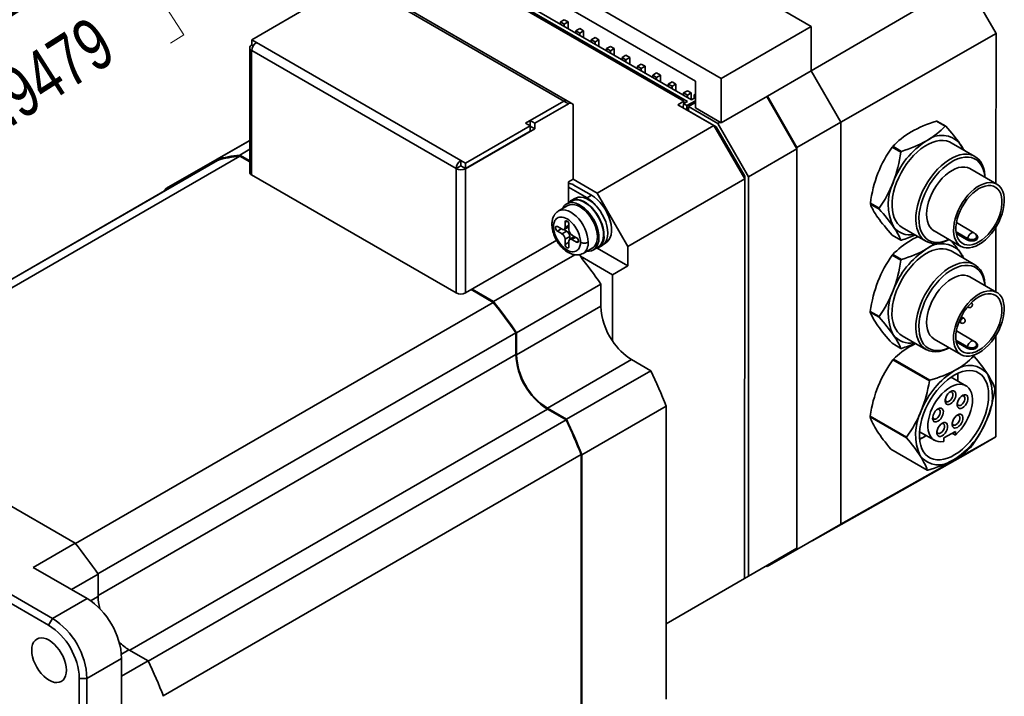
# Model space of a CAD drawing. Header units: millimetres. Extents: x 11 to 421, y 5 to 275.
# Tile 15 of 20: x 224 to 269, y 34 to 65. Entities that reach past the tile are written whole.
import ezdxf

# ---------------------------------------------------------------- set-up
doc = ezdxf.new("R2010")
doc.units = ezdxf.units.MM
doc.styles.add('SLDTEXTSTYLE0', font='TXT', dxfattribs={"width": 0.75})
doc.dimstyles.new('SLDDIMSTYLE5', dxfattribs={"dimtxt": 2.38125, "dimasz": 3, "dimexe": 0, "dimexo": 0.0625, "dimgap": 0.595313, "dimtad": 0, "dimdec": 0, "dimlfac": 2, "dimrnd": 1e-09, "dimzin": 12, "dimdsep": 46, "dimtxsty": 'SLDTEXTSTYLE0', "dimsah": 1, "dimcen": 0.09, "dimadec": 0, "dimazin": 3, "dimtfac": 1, "dimtdec": 0, "dimtofl": 0, "dimtmove": 0, "dimatfit": 3, "dimfxl": 1, "dimfrac": 2, "dimtolj": 1, "dimtzin": 12, "dimarcsym": 0})

# ---------------------------------------------------------------- blocks, each defined once
blk = doc.blocks.new('_D_9')
at = {"color": 7, "linetype": 'Continuous', "lineweight": 0}
for p, q in [((246.904, 78.319), (231.21, 68.295)), ((254.543, 73.907), (246.197, 78.728)), ((228.842, 66.783), (229.452, 67.173)), ((229.452, 67.173), (231.489, 63.984)), ((231.489, 63.984), (230.878, 63.594)), ((220.688, 61.575), (220.078, 61.186)), ((220.078, 61.186), (222.114, 57.997)), ((202.533, 49.98), (218.32, 60.063)), ((222.114, 57.997), (222.725, 58.387)), ((207.952, 46.85), (201.826, 50.388))]:
    blk.add_line(p, q, dxfattribs=at)
at = {"color": 7, "linetype": 'Continuous', "lineweight": 18}
for points in [[(246.904, 78.319), (244.517, 77.388), (245.055, 76.545)], [(202.533, 49.98), (204.92, 50.911), (204.382, 51.754)]]:
    blk.add_solid(points, dxfattribs=at)
at = {"color": 7, "linetype": 'Continuous', "lineweight": 18, "char_height": 2.3813, "attachment_point": 1, "rotation": 32.5656, "style": 'SLDTEXTSTYLE0'}
for s, insert in [('126', (220.629, 65.753)), ('4.9479', (221.072, 60.974))]:
    blk.add_mtext(s, dxfattribs=dict(at, insert=insert))

msp = doc.modelspace()

# ---------------------------------------------------------------- linework, layer by layer
at = {"color": 7, "linetype": 'Continuous', "lineweight": 35}
for p, q in [((248.205, 71.371), (260.332, 64.366)), ((244.068, 68.983), (256.195, 61.978)), ((245.253, 67.483), (255.011, 61.846)), ((239.568, 66.364), (248.965, 60.936)), ((249.115, 60.951), (239.718, 66.379)), ((254.833, 60.989), (245.889, 66.156)), ((254.833, 60.989), (245.959, 66.115)), ((260.331, 62.325), (267.428, 66.464)), ((267.428, 66.464), (268.825, 64.043)), ((245.765, 66.044), (254.639, 60.918)), ((254.48, 60.928), (245.783, 65.952)), ((234.615, 63.754), (237.581, 65.466)), ((248.982, 64.675), (248.805, 64.573)), ((248.805, 64.573), (248.805, 64.471)), ((248.982, 64.471), (248.805, 64.573)), ((249.159, 64.573), (248.982, 64.675)), ((248.982, 64.471), (249.159, 64.573)), ((248.982, 64.369), (248.982, 64.471)), ((249.159, 64.267), (249.159, 64.573)), ((249.689, 64.267), (249.512, 64.165)), ((249.866, 64.165), (249.689, 64.267)), ((256.195, 61.978), (260.332, 64.366)), ((260.332, 64.366), (260.331, 62.325)), ((249.512, 64.165), (249.512, 64.063)), ((249.689, 64.063), (249.512, 64.165)), ((249.689, 64.063), (249.866, 64.165)), ((249.689, 63.961), (249.689, 64.063)), ((249.866, 63.858), (249.866, 64.165)), ((250.396, 63.858), (250.22, 63.756)), ((250.573, 63.756), (250.396, 63.858)), ((268.825, 64.043), (261.692, 59.967)), ((268.825, 64.043), (268.823, 57.136)), ((234.523, 63.38), (234.522, 57.666)), ((234.618, 63.507), (234.611, 63.503)), ((234.83, 63.629), (234.615, 63.754)), ((234.615, 63.509), (234.615, 63.754)), ((234.679, 63.472), (234.615, 63.509)), ((234.83, 63.629), (234.827, 63.627)), ((234.827, 63.627), (244.224, 58.199)), ((250.22, 63.756), (250.22, 63.654)), ((250.396, 63.654), (250.22, 63.756)), ((250.396, 63.654), (250.573, 63.756)), ((250.396, 63.552), (250.396, 63.654)), ((250.573, 63.45), (250.573, 63.756)), ((251.103, 63.45), (250.927, 63.348)), ((251.28, 63.348), (251.103, 63.45)), ((234.61, 57.543), (234.611, 63.258)), ((234.611, 63.258), (234.615, 63.256)), ((234.615, 63.26), (244.012, 57.831)), ((234.615, 63.256), (234.615, 63.26)), ((250.927, 63.348), (250.927, 63.246)), ((251.103, 63.246), (250.927, 63.348)), ((251.103, 63.246), (251.28, 63.348)), ((251.103, 63.144), (251.103, 63.246)), ((251.28, 63.042), (251.28, 63.348)), ((251.811, 63.041), (251.634, 62.939)), ((251.634, 62.939), (251.634, 62.837)), ((251.811, 62.837), (251.634, 62.939)), ((251.987, 62.939), (251.811, 63.041)), ((251.811, 62.837), (251.987, 62.939)), ((251.987, 62.633), (251.987, 62.939)), ((251.811, 62.735), (251.811, 62.837)), ((252.518, 62.633), (252.341, 62.531)), ((252.341, 62.531), (252.341, 62.429)), ((252.518, 62.429), (252.341, 62.531)), ((252.694, 62.531), (252.518, 62.633)), ((252.518, 62.429), (252.694, 62.531)), ((252.694, 62.225), (252.694, 62.531)), ((252.518, 62.327), (252.518, 62.429)), ((253.225, 62.225), (253.048, 62.122)), ((253.048, 62.122), (253.048, 62.02)), ((253.225, 62.02), (253.048, 62.122)), ((253.402, 62.122), (253.225, 62.225)), ((253.225, 62.02), (253.402, 62.122)), ((253.225, 61.918), (253.225, 62.02)), ((253.401, 61.816), (253.402, 62.122)), ((258.316, 61.162), (260.331, 62.325)), ((260.331, 62.325), (261.692, 59.967)), ((253.932, 61.816), (253.755, 61.714)), ((253.755, 61.714), (253.755, 61.612)), ((253.932, 61.612), (253.755, 61.714)), ((254.109, 61.714), (253.932, 61.816)), ((253.932, 61.612), (254.109, 61.714)), ((253.932, 61.51), (253.932, 61.612)), ((254.109, 61.408), (254.109, 61.714)), ((255.011, 61.846), (255.01, 60.621)), ((256.195, 61.978), (256.195, 59.937)), ((254.639, 61.408), (254.462, 61.306)), ((254.462, 61.306), (254.462, 61.203)), ((254.639, 61.203), (254.462, 61.306)), ((254.816, 61.305), (254.639, 61.408)), ((254.639, 61.203), (254.816, 61.305)), ((254.639, 61.101), (254.639, 61.203)), ((254.816, 60.999), (254.816, 61.305)), ((254.947, 61.218), (255.01, 61.254)), ((255.01, 61.254), (254.947, 61.218)), ((254.947, 61.054), (254.947, 61.218)), ((256.195, 59.937), (258.316, 61.162)), ((259.677, 58.743), (258.289, 61.147)), ((259.677, 58.804), (258.316, 61.162)), ((248.965, 60.936), (247.194, 59.913)), ((247.41, 60.034), (248.965, 60.932)), ((247.622, 59.911), (249.178, 60.809)), ((249.178, 60.809), (248.965, 60.932)), ((249.331, 60.826), (249.119, 60.949)), ((249.393, 60.689), (249.392, 57.341)), ((254.197, 60.764), (254.48, 60.928)), ((255.859, 59.805), (254.197, 60.764)), ((254.462, 60.815), (254.444, 60.622)), ((254.639, 60.918), (254.462, 60.815)), ((254.621, 60.724), (254.462, 60.815)), ((254.48, 60.928), (254.48, 60.826)), ((254.621, 60.724), (255.01, 60.948)), ((254.621, 60.519), (254.621, 60.724)), ((255.01, 60.866), (254.692, 60.683)), ((254.692, 60.683), (254.692, 60.479)), ((254.692, 60.683), (256.036, 59.907)), ((255.01, 61.091), (254.833, 60.989)), ((254.833, 60.989), (255.01, 61.091)), ((254.833, 60.989), (254.833, 60.989)), ((254.692, 60.479), (255.962, 59.745)), ((254.692, 60.479), (254.692, 60.479)), ((255.01, 60.621), (256.195, 59.937)), ((247.41, 59.789), (244.444, 58.076)), ((247.194, 59.913), (247.41, 59.789)), ((247.41, 59.793), (247.406, 59.791)), ((247.622, 59.911), (247.41, 60.034)), ((247.41, 59.789), (247.41, 60.034)), ((247.41, 59.789), (247.41, 59.544)), ((247.622, 59.662), (247.41, 59.785)), ((247.622, 59.662), (247.622, 59.911)), ((250.485, 56.702), (255.859, 59.805)), ((257.273, 57.355), (255.859, 59.805)), ((255.962, 59.745), (255.911, 59.715)), ((255.962, 59.745), (257.273, 57.474)), ((256.036, 59.907), (256.142, 59.968)), ((256.036, 59.907), (257.449, 57.457)), ((261.692, 59.967), (259.677, 58.804)), ((261.692, 59.967), (261.687, 41.476)), ((266.085, 60.012), (266.486, 59.78)), ((266.11, 60.009), (266.511, 59.778)), ((244.44, 57.825), (247.622, 59.662)), ((247.41, 59.544), (244.443, 57.831)), ((234.522, 59.127), (230.702, 56.922)), ((234.522, 59.126), (233.001, 58.248)), ((264.077, 58.853), (264.478, 58.621)), ((267.856, 58.387), (266.76, 59.019)), ((234.071, 58.405), (214.873, 47.322)), ((234.062, 58.452), (234.522, 58.717)), ((234.522, 58.186), (234.062, 58.452)), ((234.522, 58.145), (234.071, 58.405)), ((259.677, 58.743), (257.449, 57.457)), ((259.677, 58.804), (259.672, 40.312)), ((259.672, 40.373), (259.677, 58.743)), ((264.052, 58.821), (264.453, 58.59)), ((233.036, 58.207), (213.966, 47.198)), ((233.001, 58.248), (233.001, 58.187)), ((244.224, 57.95), (244.012, 57.827)), ((244.228, 58.201), (244.224, 58.199)), ((244.224, 57.954), (244.228, 57.956)), ((244.224, 57.954), (244.224, 57.95)), ((244.224, 57.95), (244.228, 57.948)), ((244.228, 58.201), (244.444, 58.076)), ((244.228, 57.956), (244.228, 58.201)), ((244.443, 57.831), (244.228, 57.956)), ((244.228, 57.948), (244.235, 57.952)), ((244.444, 58.076), (244.443, 57.831)), ((234.61, 57.543), (244.014, 52.11)), ((244.012, 57.831), (244.012, 57.827)), ((244.012, 57.827), (244.016, 57.825)), ((244.016, 57.825), (244.014, 52.11)), ((244.438, 52.11), (244.44, 57.825)), ((268.864, 57.112), (267.627, 57.826)), ((249.392, 57.341), (249.177, 57.217)), ((249.177, 57.217), (249.177, 56.968)), ((250.485, 56.702), (249.385, 57.337)), ((249.389, 57.09), (250.237, 56.6)), ((257.273, 57.355), (251.899, 54.252)), ((257.273, 57.474), (257.221, 57.445)), ((257.267, 38.986), (257.273, 57.355)), ((257.273, 57.474), (257.273, 57.355)), ((257.449, 57.457), (257.444, 39.088)), ((230.72, 56.871), (213.962, 47.197)), ((230.756, 56.891), (230.702, 56.922)), ((230.721, 56.87), (230.72, 56.871)), ((249.177, 56.968), (249.176, 56.259)), ((250.025, 56.478), (249.177, 56.968)), ((250.237, 56.6), (250.025, 56.478)), ((251.899, 54.252), (250.485, 56.702)), ((249.144, 56.125), (248.72, 55.88)), ((249.306, 56.334), (249.094, 56.212)), ((249.471, 56.458), (249.294, 56.356)), ((263.048, 56.234), (263.449, 56.002)), ((263.048, 56.2), (263.449, 55.969)), ((248.72, 55.88), (248.713, 55.876)), ((249.017, 55.121), (249.017, 55.365)), ((249.194, 55.267), (249.194, 55.018)), ((267.811, 54.879), (267.003, 55.345)), ((248.664, 55.161), (248.876, 55.039)), ((248.876, 54.835), (248.664, 54.957)), ((249.088, 54.957), (248.876, 54.835)), ((248.969, 55.026), (249.088, 54.957)), ((248.976, 55.029), (249.188, 55.151)), ((249.194, 55.155), (249.188, 55.151)), ((249.335, 54.773), (249.548, 54.651)), ((264.052, 54.772), (264.453, 54.541)), ((264.51, 55.122), (265.606, 54.49)), ((265.977, 54.968), (267.215, 54.254)), ((268.822, 55.136), (268.822, 52.158)), ((244.438, 52.11), (248.634, 54.532)), ((248.61, 54.519), (248.657, 54.491)), ((249.229, 54.712), (249.017, 54.59)), ((249.017, 54.345), (249.017, 54.59)), ((249.194, 54.488), (249.194, 54.243)), ((249.229, 54.712), (249.229, 54.575)), ((249.447, 54.702), (249.235, 54.579)), ((249.547, 54.447), (249.335, 54.569)), ((250.823, 54.376), (250.887, 54.413)), ((245.729, 51.712), (249.462, 53.867)), ((249.845, 53.932), (250.269, 54.177)), ((250.319, 54.09), (250.531, 54.213)), ((250.493, 54.166), (251.898, 53.354)), ((250.544, 54.191), (250.72, 54.293)), ((251.898, 53.354), (251.899, 54.252)), ((264.075, 53.875), (264.476, 53.644)), ((267.854, 53.41), (266.758, 54.042)), ((251.191, 52.946), (249.719, 53.797)), ((264.05, 53.844), (264.451, 53.613)), ((251.898, 53.354), (251.191, 52.946)), ((250.661, 52.518), (246.789, 50.283)), ((246.789, 50.283), (250.661, 52.518)), ((250.661, 52.518), (250.66, 51.497)), ((251.191, 52.946), (251.19, 49.916)), ((268.862, 52.135), (267.625, 52.849)), ((245.719, 51.677), (244.704, 52.263)), ((245.729, 51.712), (244.739, 52.284)), ((245.719, 51.677), (226.512, 40.588)), ((250.66, 51.497), (246.789, 49.262)), ((263.046, 51.257), (263.447, 51.025)), ((263.046, 51.223), (263.447, 50.992)), ((267.517, 51.474), (267.55, 51.455)), ((267.118, 50.786), (267.214, 50.73)), ((267.339, 50.947), (267.22, 51.016)), ((246.754, 50.283), (227.546, 39.194)), ((246.754, 49.283), (246.754, 50.283)), ((246.789, 49.262), (246.789, 50.283)), ((267.808, 49.902), (267.001, 50.368)), ((264.05, 49.795), (264.451, 49.564)), ((264.508, 50.145), (265.604, 49.512)), ((264.963, 49.702), (265.13, 49.786)), ((265.975, 49.991), (267.212, 49.277)), ((268.821, 50.161), (268.82, 45.493)), ((248.203, 46.813), (252.074, 49.048)), ((252.074, 49.048), (252.958, 48.537)), ((265.761, 48.067), (264.087, 49.034)), ((264.112, 49.065), (265.786, 48.098)), ((267.793, 49.195), (267.733, 49.23)), ((267.746, 49.233), (267.818, 49.191)), ((252.958, 48.537), (249.086, 46.302)), ((249.087, 46.302), (252.958, 48.537)), ((267.443, 47.848), (266.76, 48.243)), ((267.072, 48.145), (267.072, 48.226)), ((214.828, 47.348), (226.495, 40.609)), ((208.836, 46.747), (225.453, 37.148)), ((249.086, 46.302), (248.203, 46.813)), ((249.069, 46.271), (248.203, 46.772)), ((249.793, 44.669), (253.665, 46.904)), ((253.665, 46.904), (253.661, 33.433)), ((225.276, 36.842), (208.659, 46.441)), ((249.069, 46.271), (229.861, 35.183)), ((264.709, 45.451), (263.035, 46.418)), ((263.036, 46.452), (264.71, 45.485)), ((265.31, 45.731), (265.993, 45.337)), ((266.43, 45.455), (266.96, 45.745)), ((266.956, 45.579), (266.96, 45.745)), ((261.687, 41.476), (268.82, 45.493)), ((265.479, 45.47), (265.55, 45.511)), ((266.426, 45.289), (266.43, 45.455)), ((266.956, 45.579), (266.81, 45.663)), ((268.82, 45.493), (267.422, 44.686)), ((263.992, 44.933), (265.666, 43.966)), ((249.758, 44.678), (230.551, 33.59)), ((249.754, 31.23), (249.758, 44.678)), ((249.79, 31.198), (249.793, 44.669)), ((267.422, 44.686), (260.378, 40.72)), ((259.672, 40.312), (261.687, 41.476)), ((224.569, 39.496), (226.496, 40.609)), ((259.672, 40.373), (257.444, 39.088)), ((258.31, 39.527), (259.672, 40.312)), ((224.569, 39.496), (227.044, 38.067)), ((258.31, 39.527), (258.258, 39.557)), ((227.556, 39.18), (227.556, 38.159)), ((253.662, 36.904), (257.267, 38.986)), ((257.444, 39.088), (257.267, 38.986)), ((227.044, 38.067), (225.453, 37.148)), ((225.276, 36.842), (225.453, 37.148)), ((227.043, 34.392), (228.634, 35.311)), ((228.634, 35.311), (228.633, 32.453)), ((228.969, 35.709), (229.853, 35.199)), ((226.684, 15.207), (226.689, 34.392)), ((227.043, 34.392), (226.689, 34.392)), ((227.043, 34.392), (227.038, 15.207))]:
    msp.add_line(p, q, dxfattribs=at)
at = {"color": 8, "linetype": 'Continuous', "lineweight": 35}
for p, q in [((230.702, 56.922), (234.522, 59.127)), ((233.001, 58.248), (234.522, 59.126)), ((249.017, 55.365), (249.106, 55.416)), ((249.194, 55.223), (249.017, 55.121)), ((248.664, 54.957), (248.84, 55.059)), ((267.515, 54.618), (266.987, 54.923)), ((267.474, 54.565), (267, 54.838)), ((267.876, 54.822), (267.898, 54.809)), ((249.194, 54.447), (249.017, 54.345)), ((249.512, 54.671), (249.335, 54.569)), ((249.636, 54.498), (249.547, 54.447)), ((267.513, 49.641), (266.985, 49.946)), ((267.472, 49.588), (266.998, 49.861)), ((267.873, 49.845), (267.895, 49.832)), ((246.754, 49.283), (227.556, 38.2)), ((229.005, 35.689), (248.203, 46.772)), ((227.556, 39.18), (226.336, 38.476)), ((226.336, 38.475), (227.556, 39.18)), ((227.556, 38.159), (227.211, 37.96)), ((228.625, 35.511), (228.969, 35.709)), ((228.634, 34.495), (229.853, 35.199)), ((229.853, 35.199), (228.634, 34.495))]:
    msp.add_line(p, q, dxfattribs=at)
at = {"color": 7, "linetype": 'Continuous', "lineweight": 35, "flags": 128}
for points in [[(264.51, 55.122), (264.407, 55.194), (264.303, 55.297), (264.216, 55.422), (264.145, 55.567), (264.093, 55.73), (264.059, 55.909), (264.045, 56.102), (264.05, 56.307), (264.074, 56.522), (264.117, 56.743), (264.178, 56.968), (264.257, 57.194), (264.353, 57.419), (264.465, 57.639), (264.59, 57.853), (264.729, 58.057), (264.878, 58.25), (265.037, 58.427), (265.202, 58.589), (265.373, 58.732), (265.548, 58.855), (265.723, 58.956), (265.897, 59.034), (266.068, 59.089), (266.234, 59.119), (266.392, 59.124), (266.542, 59.104), (266.68, 59.06), (266.76, 59.019)], [(267.166, 58.975), (267.25, 58.833), (267.305, 58.705)], [(266.671, 54.568), (266.556, 54.511), (266.383, 54.445), (266.215, 54.402), (266.052, 54.385), (265.898, 54.392), (265.754, 54.424), (265.622, 54.481), (265.503, 54.561), (265.399, 54.664), (265.312, 54.789), (265.241, 54.934), (265.189, 55.097), (265.155, 55.276), (265.141, 55.469), (265.146, 55.675), (265.17, 55.889), (265.213, 56.11), (265.274, 56.335), (265.353, 56.561), (265.449, 56.786), (265.561, 57.007), (265.686, 57.22), (265.825, 57.425), (265.974, 57.617), (266.133, 57.795), (266.298, 57.956), (266.469, 58.099), (266.644, 58.222), (266.819, 58.323), (266.993, 58.402), (267.164, 58.456), (267.33, 58.486), (267.489, 58.491), (267.638, 58.471), (267.776, 58.427), (267.902, 58.358), (268.013, 58.266), (268.109, 58.152), (268.188, 58.017), (268.25, 57.863), (268.293, 57.692), (268.317, 57.505), (268.321, 57.426)], [(266.666, 54.57), (266.629, 54.553), (266.458, 54.489), (266.291, 54.449), (266.131, 54.435), (265.98, 54.446), (265.84, 54.483), (265.712, 54.544), (265.598, 54.63), (265.5, 54.739), (265.419, 54.87), (265.356, 55.02), (265.312, 55.189), (265.287, 55.373), (265.282, 55.57), (265.297, 55.778), (265.332, 55.995), (265.385, 56.216), (265.457, 56.44), (265.547, 56.664), (265.653, 56.884), (265.774, 57.097), (265.908, 57.302), (266.054, 57.494), (266.21, 57.673), (266.374, 57.835), (266.543, 57.978), (266.715, 58.1), (266.889, 58.2), (267.061, 58.277), (267.23, 58.329), (267.394, 58.356), (267.55, 58.358), (267.696, 58.333), (267.83, 58.284), (267.951, 58.21), (268.057, 58.113), (268.147, 57.993), (268.219, 57.852), (268.272, 57.692), (268.307, 57.516), (268.316, 57.428)], [(265.977, 54.968), (265.97, 54.972), (265.871, 55.048), (265.787, 55.146), (265.721, 55.266), (265.673, 55.405), (265.644, 55.561), (265.635, 55.731), (265.646, 55.912), (265.676, 56.102), (265.726, 56.297), (265.794, 56.493), (265.879, 56.688), (265.979, 56.878), (266.094, 57.059), (266.22, 57.23), (266.357, 57.386), (266.501, 57.525), (266.65, 57.646), (266.802, 57.745), (266.954, 57.821), (267.103, 57.873), (267.247, 57.9), (267.384, 57.901), (267.51, 57.877), (267.625, 57.828), (267.627, 57.826)], [(268.039, 54.336), (267.89, 54.261), (267.744, 54.209), (267.602, 54.181), (267.467, 54.179), (267.342, 54.2), (267.228, 54.247), (267.127, 54.316), (267.042, 54.409), (266.973, 54.522), (266.921, 54.654), (266.888, 54.803), (266.873, 54.967), (266.878, 55.142), (266.902, 55.326), (266.945, 55.516), (267.005, 55.709), (267.083, 55.901), (267.176, 56.09), (267.283, 56.272), (267.403, 56.445), (267.533, 56.605), (267.672, 56.749), (267.816, 56.877), (267.965, 56.984), (268.114, 57.071), (268.262, 57.134), (268.407, 57.174), (268.546, 57.189), (268.676, 57.18), (268.796, 57.145), (268.903, 57.087), (268.996, 57.006), (269.074, 56.903), (269.134, 56.78), (269.177, 56.639), (269.201, 56.483), (269.206, 56.313), (269.191, 56.133), (269.158, 55.945), (269.106, 55.754), (269.037, 55.561), (268.952, 55.37), (268.851, 55.184), (268.737, 55.006), (268.612, 54.84), (268.477, 54.687), (268.335, 54.551), (268.189, 54.433), (268.039, 54.336)], [(268.039, 54.458), (267.895, 54.386), (267.753, 54.338), (267.617, 54.316), (267.488, 54.318), (267.37, 54.346), (267.264, 54.4), (267.173, 54.476), (267.098, 54.576), (267.04, 54.696), (267.001, 54.834), (266.981, 54.989), (266.981, 55.156), (267.001, 55.333), (267.04, 55.516), (267.098, 55.703), (267.173, 55.889), (267.264, 56.071), (267.37, 56.247), (267.488, 56.411), (267.617, 56.562), (267.753, 56.697), (267.895, 56.813), (268.039, 56.908), (268.184, 56.98), (268.326, 57.028), (268.462, 57.05), (268.591, 57.048), (268.709, 57.02), (268.815, 56.966), (268.906, 56.89), (268.981, 56.79), (269.039, 56.67), (269.078, 56.532), (269.098, 56.377), (269.098, 56.21), (269.078, 56.033), (269.039, 55.85), (268.981, 55.663), (268.906, 55.477), (268.815, 55.294), (268.709, 55.119), (268.591, 54.955), (268.462, 54.804), (268.326, 54.669), (268.184, 54.553), (268.039, 54.458)], [(230.702, 56.922), (230.607, 56.829), (230.556, 56.776)], [(250.237, 56.6), (250.374, 56.509), (250.508, 56.397), (250.636, 56.265), (250.755, 56.117), (250.862, 55.956), (250.956, 55.785), (251.033, 55.61), (251.093, 55.432), (251.133, 55.257), (251.154, 55.089), (251.154, 54.93), (251.133, 54.785), (251.093, 54.657), (251.033, 54.548), (250.955, 54.462), (250.887, 54.413)], [(250.027, 54.037), (250.126, 54.034), (250.234, 54.053), (250.331, 54.098), (250.414, 54.166), (250.481, 54.256), (250.53, 54.366), (250.561, 54.494), (250.573, 54.637), (250.565, 54.791), (250.538, 54.954), (250.492, 55.121), (250.428, 55.289), (250.348, 55.453), (250.254, 55.611), (250.147, 55.758), (250.03, 55.892), (249.906, 56.009), (249.778, 56.107), (249.648, 56.183), (249.519, 56.236), (249.395, 56.264), (249.277, 56.268), (249.169, 56.246), (249.074, 56.199), (248.992, 56.129), (248.927, 56.037), (248.902, 55.985)], [(250.269, 54.177), (250.35, 54.239), (250.415, 54.325), (250.463, 54.43), (250.492, 54.554), (250.502, 54.692), (250.492, 54.841), (250.463, 54.998), (250.416, 55.159), (250.35, 55.319), (250.269, 55.476), (250.174, 55.624), (250.068, 55.761), (249.953, 55.883), (249.831, 55.986), (249.707, 56.07), (249.582, 56.13), (249.461, 56.167), (249.346, 56.178), (249.239, 56.164), (249.144, 56.125), (249.144, 56.125)], [(250.803, 54.763), (250.793, 54.921), (250.763, 55.086), (250.715, 55.256), (250.649, 55.427), (250.567, 55.593), (250.47, 55.753), (250.361, 55.902), (250.242, 56.037), (250.116, 56.155), (249.985, 56.253), (249.853, 56.329), (249.722, 56.382), (249.596, 56.41), (249.477, 56.413), (249.368, 56.39), (249.271, 56.342), (249.189, 56.27), (249.182, 56.263)], [(250.531, 54.213), (250.543, 54.22), (250.626, 54.288), (250.693, 54.378), (250.742, 54.489), (250.773, 54.617), (250.785, 54.759), (250.777, 54.914), (250.75, 55.077), (250.704, 55.243), (250.64, 55.411), (250.56, 55.576), (250.466, 55.734), (250.359, 55.881), (250.242, 56.015), (250.118, 56.132), (249.99, 56.229), (249.86, 56.305), (249.731, 56.358), (249.607, 56.387), (249.489, 56.39), (249.382, 56.368), (249.306, 56.334)], [(249.471, 56.458), (249.505, 56.476), (249.612, 56.509), (249.73, 56.516), (249.857, 56.496), (249.989, 56.45), (250.124, 56.38), (250.258, 56.285), (250.388, 56.17), (250.511, 56.036)], [(250.511, 56.036), (250.626, 55.885), (250.729, 55.722), (250.816, 55.551), (250.886, 55.375), (250.938, 55.2), (250.969, 55.028), (250.979, 54.865), (250.969, 54.714), (250.937, 54.579), (250.886, 54.463), (250.816, 54.368), (250.728, 54.298), (250.72, 54.293)], [(249.017, 55.365), (249.024, 55.4), (249.043, 55.422), (249.071, 55.428), (249.104, 55.417), (249.138, 55.391), (249.167, 55.353), (249.186, 55.309), (249.194, 55.267)], [(248.664, 54.957), (248.63, 54.985), (248.601, 55.023), (248.582, 55.068), (248.575, 55.11), (248.582, 55.146), (248.601, 55.168), (248.63, 55.173), (248.664, 55.161)], [(249.194, 54.243), (249.187, 54.208), (249.168, 54.186), (249.139, 54.18), (249.105, 54.192), (249.072, 54.219), (249.043, 54.258), (249.024, 54.302), (249.017, 54.345)], [(249.447, 54.702), (249.447, 54.702), (249.454, 54.705)], [(249.548, 54.651), (249.581, 54.624), (249.61, 54.585), (249.629, 54.541), (249.636, 54.498), (249.629, 54.463), (249.61, 54.441), (249.581, 54.435), (249.547, 54.447)], [(264.508, 50.145), (264.405, 50.217), (264.301, 50.32), (264.213, 50.445), (264.143, 50.589), (264.091, 50.752), (264.057, 50.932), (264.042, 51.125), (264.047, 51.33), (264.071, 51.545), (264.114, 51.766), (264.176, 51.991), (264.255, 52.217), (264.351, 52.442), (264.462, 52.662), (264.588, 52.876), (264.726, 53.08), (264.876, 53.272), (265.034, 53.45), (265.2, 53.612), (265.371, 53.755), (265.545, 53.878), (265.721, 53.979), (265.895, 54.057), (266.066, 54.112), (266.232, 54.142), (266.39, 54.147), (266.539, 54.127), (266.678, 54.082), (266.758, 54.042)], [(267.164, 53.998), (267.248, 53.856), (267.303, 53.728)], [(266.669, 49.591), (266.554, 49.534), (266.381, 49.467), (266.212, 49.425), (266.05, 49.408), (265.896, 49.415), (265.752, 49.447), (265.619, 49.504), (265.501, 49.584), (265.397, 49.687), (265.309, 49.812), (265.239, 49.957), (265.187, 50.12), (265.153, 50.299), (265.139, 50.492), (265.143, 50.697), (265.167, 50.912), (265.21, 51.133), (265.272, 51.358), (265.351, 51.584), (265.447, 51.809), (265.558, 52.03), (265.684, 52.243), (265.822, 52.448), (265.972, 52.64), (266.13, 52.818), (266.296, 52.979), (266.467, 53.122), (266.641, 53.245), (266.817, 53.346), (266.991, 53.424), (267.162, 53.479), (267.328, 53.509), (267.486, 53.514), (267.635, 53.494), (267.774, 53.45), (267.899, 53.381), (268.011, 53.289), (268.107, 53.175), (268.186, 53.04), (268.247, 52.886), (268.29, 52.715), (268.314, 52.528), (268.319, 52.448)], [(266.664, 49.593), (266.626, 49.576), (266.455, 49.512), (266.289, 49.472), (266.129, 49.458), (265.978, 49.469), (265.837, 49.506), (265.709, 49.567), (265.596, 49.653), (265.498, 49.762), (265.417, 49.893), (265.354, 50.043), (265.31, 50.211), (265.285, 50.396), (265.28, 50.593), (265.295, 50.801), (265.329, 51.018), (265.383, 51.239), (265.455, 51.463), (265.545, 51.687), (265.651, 51.907), (265.772, 52.12), (265.906, 52.325), (266.052, 52.517), (266.208, 52.696), (266.371, 52.857), (266.54, 53), (266.713, 53.123), (266.886, 53.223), (267.059, 53.3), (267.228, 53.352), (267.391, 53.379), (267.547, 53.38), (267.693, 53.356), (267.828, 53.307), (267.949, 53.233), (268.055, 53.136), (268.144, 53.016), (268.216, 52.875), (268.27, 52.715), (268.304, 52.539), (268.314, 52.451)], [(265.975, 49.991), (265.968, 49.995), (265.869, 50.071), (265.785, 50.169), (265.719, 50.289), (265.671, 50.428), (265.642, 50.584), (265.633, 50.754), (265.644, 50.935), (265.674, 51.125), (265.723, 51.32), (265.791, 51.516), (265.876, 51.711), (265.977, 51.9), (266.091, 52.082), (266.218, 52.252), (266.355, 52.409), (266.499, 52.548), (266.648, 52.668), (266.8, 52.768), (266.951, 52.844), (267.101, 52.896), (267.245, 52.923), (267.381, 52.924), (267.508, 52.9), (267.622, 52.85), (267.625, 52.849)], [(268.037, 49.359), (267.888, 49.284), (267.741, 49.232), (267.599, 49.204), (267.465, 49.201), (267.339, 49.223), (267.225, 49.269), (267.125, 49.339), (267.039, 49.431), (266.97, 49.545), (266.919, 49.677), (266.885, 49.826), (266.871, 49.99), (266.876, 50.165), (266.9, 50.349), (266.942, 50.539), (267.003, 50.732), (267.08, 50.924), (267.173, 51.113), (267.281, 51.295), (267.401, 51.468), (267.531, 51.628), (267.669, 51.772), (267.814, 51.9), (267.962, 52.007), (268.112, 52.094), (268.26, 52.157), (268.405, 52.197), (268.543, 52.212), (268.674, 52.202), (268.793, 52.168), (268.901, 52.11), (268.994, 52.029), (269.071, 51.926), (269.132, 51.803), (269.175, 51.662), (269.198, 51.506), (269.203, 51.336), (269.189, 51.156), (269.156, 50.968), (269.104, 50.776), (269.035, 50.583), (268.949, 50.392), (268.849, 50.207), (268.735, 50.029), (268.61, 49.862), (268.475, 49.71), (268.333, 49.574), (268.186, 49.456), (268.037, 49.359)], [(268.037, 49.481), (267.893, 49.409), (267.751, 49.361), (267.614, 49.339), (267.486, 49.341), (267.368, 49.369), (267.262, 49.422), (267.171, 49.499), (267.095, 49.599), (267.038, 49.719), (266.999, 49.857), (266.979, 50.011), (266.979, 50.179), (266.999, 50.356), (267.038, 50.539), (267.095, 50.726), (267.171, 50.912), (267.262, 51.094), (267.368, 51.27), (267.486, 51.434), (267.614, 51.585), (267.751, 51.72), (267.893, 51.836), (268.037, 51.931), (268.181, 52.003), (268.323, 52.05), (268.46, 52.073), (268.588, 52.071), (268.706, 52.042), (268.812, 51.989), (268.904, 51.912), (268.979, 51.813), (269.036, 51.693), (269.076, 51.555), (269.095, 51.4), (269.095, 51.233), (269.076, 51.056), (269.036, 50.873), (268.979, 50.686), (268.904, 50.5), (268.812, 50.317), (268.706, 50.142), (268.588, 49.978), (268.46, 49.826), (268.323, 49.692), (268.181, 49.576), (268.037, 49.481)], [(266.938, 48.351), (267.113, 48.435), (267.285, 48.496), (267.452, 48.533), (267.613, 48.544), (267.764, 48.531), (267.906, 48.493), (268.035, 48.43), (268.15, 48.344), (268.25, 48.236), (268.333, 48.106), (268.399, 47.957), (268.447, 47.79), (268.476, 47.607), (268.486, 47.41), (268.476, 47.203), (268.447, 46.986), (268.4, 46.764), (268.334, 46.539), (268.251, 46.312), (268.151, 46.088), (268.036, 45.869), (267.907, 45.658), (267.766, 45.456), (267.614, 45.267), (267.453, 45.093), (267.286, 44.936), (267.114, 44.798), (266.939, 44.68), (266.764, 44.584), (266.591, 44.512), (266.421, 44.463), (266.256, 44.439), (266.1, 44.44), (265.953, 44.466), (265.818, 44.516), (265.696, 44.591), (265.588, 44.688), (265.496, 44.807), (265.421, 44.947), (265.364, 45.105), (265.326, 45.281), (265.306, 45.471), (265.306, 45.673), (265.325, 45.885), (265.364, 46.105), (265.42, 46.329), (265.495, 46.555), (265.587, 46.781), (265.695, 47.003), (265.817, 47.218), (265.952, 47.425), (266.099, 47.621), (266.255, 47.802), (266.419, 47.968), (266.589, 48.116), (266.763, 48.244), (266.938, 48.351)], [(267.063, 48.414), (267.072, 48.227), (267.072, 48.226)], [(266.426, 45.289), (266.295, 45.27), (266.171, 45.275), (266.057, 45.306), (265.956, 45.36), (265.87, 45.438), (265.799, 45.537), (265.745, 45.656), (265.71, 45.793), (265.694, 45.944), (265.697, 46.108), (265.719, 46.281), (265.76, 46.46), (265.819, 46.641), (265.894, 46.821), (265.986, 46.998), (266.09, 47.166), (266.207, 47.324), (266.334, 47.468), (266.467, 47.595), (266.605, 47.704), (266.746, 47.792), (266.886, 47.857), (267.022, 47.899), (267.153, 47.916), (267.276, 47.908), (267.389, 47.875), (267.488, 47.819), (267.574, 47.739), (267.643, 47.638), (267.695, 47.517), (267.728, 47.379), (267.743, 47.226), (267.738, 47.061), (267.714, 46.888), (267.672, 46.708), (267.611, 46.527), (267.534, 46.347), (267.441, 46.171), (267.335, 46.004), (267.217, 45.847), (267.09, 45.705), (266.956, 45.579)], [(266.728, 47.006), (266.658, 46.98), (266.595, 46.979), (266.543, 47.004), (266.506, 47.052), (266.488, 47.12), (266.49, 47.203), (266.512, 47.293), (266.552, 47.383), (266.606, 47.466), (266.671, 47.535), (266.741, 47.585), (266.81, 47.611), (266.874, 47.612), (266.926, 47.587), (266.962, 47.539), (266.98, 47.47), (266.978, 47.388), (266.957, 47.298), (266.917, 47.208), (266.862, 47.125), (266.798, 47.056), (266.728, 47.006)], [(266.696, 47.556), (266.739, 47.564), (266.787, 47.554), (266.821, 47.52), (266.839, 47.466), (266.837, 47.397), (266.817, 47.323), (266.78, 47.25), (266.73, 47.186), (266.673, 47.138), (266.616, 47.112), (266.563, 47.11), (266.521, 47.133), (266.495, 47.178), (266.49, 47.199)], [(267.282, 46.827), (267.212, 46.801), (267.149, 46.8), (267.097, 46.825), (267.061, 46.873), (267.043, 46.941), (267.045, 47.024), (267.066, 47.114), (267.106, 47.204), (267.16, 47.287), (267.225, 47.356), (267.295, 47.406), (267.365, 47.432), (267.428, 47.433), (267.48, 47.408), (267.516, 47.36), (267.534, 47.291), (267.532, 47.209), (267.511, 47.119), (267.471, 47.029), (267.417, 46.946), (267.352, 46.877), (267.282, 46.827)], [(267.25, 47.377), (267.293, 47.385), (267.341, 47.375), (267.375, 47.341), (267.393, 47.287), (267.391, 47.219), (267.371, 47.144), (267.334, 47.071), (267.284, 47.007), (267.228, 46.959), (267.17, 46.933), (267.117, 46.931), (267.075, 46.954), (267.049, 46.999), (267.044, 47.02)], [(266.151, 46.209), (266.081, 46.183), (266.018, 46.182), (265.966, 46.207), (265.93, 46.255), (265.912, 46.324), (265.914, 46.406), (265.935, 46.496), (265.975, 46.586), (266.029, 46.669), (266.094, 46.738), (266.164, 46.788), (266.234, 46.814), (266.297, 46.815), (266.349, 46.79), (266.385, 46.742), (266.403, 46.674), (266.401, 46.591), (266.38, 46.501), (266.34, 46.411), (266.286, 46.328), (266.221, 46.259), (266.151, 46.209)], [(266.119, 46.759), (266.162, 46.767), (266.21, 46.757), (266.245, 46.723), (266.262, 46.669), (266.26, 46.601), (266.24, 46.526), (266.203, 46.453), (266.153, 46.389), (266.097, 46.341), (266.039, 46.315), (265.986, 46.313), (265.944, 46.336), (265.918, 46.381), (265.913, 46.402)], [(267.052, 45.93), (266.982, 45.903), (266.919, 45.902), (266.867, 45.927), (266.831, 45.976), (266.812, 46.044), (266.814, 46.126), (266.836, 46.216), (266.876, 46.306), (266.93, 46.389), (266.995, 46.459), (267.065, 46.509), (267.134, 46.535), (267.198, 46.536), (267.25, 46.511), (267.286, 46.462), (267.304, 46.394), (267.302, 46.312), (267.281, 46.222), (267.241, 46.132), (267.186, 46.049), (267.122, 45.979), (267.052, 45.93)], [(267.02, 46.479), (267.063, 46.488), (267.111, 46.477), (267.145, 46.443), (267.163, 46.389), (267.161, 46.321), (267.141, 46.246), (267.104, 46.173), (267.054, 46.109), (266.997, 46.062), (266.94, 46.036), (266.887, 46.034), (266.845, 46.057), (266.819, 46.101), (266.814, 46.122)], [(266.345, 45.543), (266.275, 45.517), (266.212, 45.516), (266.16, 45.541), (266.124, 45.59), (266.106, 45.658), (266.108, 45.74), (266.129, 45.83), (266.169, 45.92), (266.223, 46.003), (266.288, 46.072), (266.358, 46.122), (266.428, 46.149), (266.491, 46.149), (266.543, 46.125), (266.579, 46.076), (266.597, 46.008), (266.595, 45.925), (266.574, 45.836), (266.534, 45.745), (266.48, 45.662), (266.415, 45.593), (266.345, 45.543)], [(266.313, 46.093), (266.356, 46.102), (266.404, 46.091), (266.438, 46.057), (266.456, 46.003), (266.454, 45.935), (266.434, 45.86), (266.397, 45.787), (266.347, 45.723), (266.291, 45.676), (266.233, 45.65), (266.18, 45.648), (266.138, 45.67), (266.112, 45.715), (266.107, 45.736)], [(265.479, 45.47), (265.35, 45.401), (265.313, 45.384)], [(226.095, 34.764), (226.086, 34.914), (226.057, 35.07), (226.009, 35.231), (225.944, 35.392), (225.863, 35.548), (225.768, 35.697), (225.661, 35.833), (225.546, 35.955), (225.425, 36.059), (225.3, 36.142), (225.176, 36.203), (225.054, 36.239), (224.939, 36.251), (224.833, 36.237), (224.738, 36.198), (224.657, 36.135), (224.591, 36.05), (224.544, 35.945), (224.514, 35.821), (224.505, 35.683), (224.514, 35.534), (224.543, 35.377), (224.591, 35.216), (224.656, 35.056), (224.737, 34.899), (224.832, 34.751), (224.939, 34.614), (225.054, 34.492), (225.175, 34.388), (225.3, 34.305), (225.424, 34.245), (225.546, 34.208), (225.661, 34.197), (225.767, 34.211), (225.862, 34.249), (225.943, 34.312), (226.009, 34.397), (226.056, 34.503), (226.086, 34.626), (226.095, 34.764)]]:
    msp.add_lwpolyline(points, dxfattribs=at)
at = {"color": 8, "linetype": 'Continuous', "lineweight": 35, "flags": 128}
for points in [[(250.078, 54.447), (250.068, 54.596), (250.039, 54.753), (249.991, 54.914), (249.926, 55.074), (249.845, 55.231), (249.75, 55.379), (249.644, 55.516), (249.528, 55.638), (249.407, 55.741), (249.283, 55.825), (249.158, 55.885), (249.037, 55.922), (248.921, 55.933), (248.815, 55.919), (248.72, 55.881), (248.72, 55.88)], [(267.55, 51.455), (267.531, 51.477), (267.528, 51.486)], [(267.214, 50.73), (267.195, 50.752), (267.189, 50.787), (267.195, 50.83), (267.214, 50.875), (267.243, 50.913), (267.277, 50.941)], [(267.277, 50.941), (267.311, 50.952), (267.339, 50.947), (267.339, 50.947)]]:
    msp.add_lwpolyline(points, dxfattribs=at)
at = {"color": 7, "linetype": 'Continuous', "lineweight": 35}
for centre, radius, start, end in [((234.658, 63.38), 0.131, 110.7989, 249.2011), ((235.075, 63.239), 0.461, 122.6032, 177.3758), ((249.053, 60.817), 0.148, 65.0077, 126.3007), ((249.056, 60.817), 0.146, 64.3108, 128.2711), ((249.263, 60.709), 0.132, 351.0077, 130.636), ((265.995, 58.858), 1.157, 84.2672, 85.5141), ((266.396, 58.626), 1.157, 84.2672, 85.5141), ((266.33, 58.253), 1.105, 40.8089, 128.9724), ((267.689, 55.924), 4.649, 140.959, 141.4524), ((267.695, 55.889), 3.825, 122.5806, 159.8308), ((234.67, 52.418), 6.064, 95.7602, 105.9788), ((234.686, 52.39), 6.047, 95.838, 105.8371), ((268.089, 55.693), 4.649, 140.959, 141.4524), ((233.001, 58.248), 0.000231, 112.294, 187.658), ((244.473, 57.81), 0.461, 122.6032, 177.3758), ((234.665, 57.676), 0.144, 184.0428, 247.2407), ((244.228, 58.234), 0.461, 242.5909, 297.388), ((249.182, 56.696), 0.445, 62.3454, 91.1642), ((266.146, 56.187), 2.282, 153.4366, 206.5634), ((230.702, 56.922), 0.000231, 52.3127, 127.6469), ((249.134, 55.008), 1.719, 36.7508, 58.7691), ((265.759, 56.217), 2.711, 179.6465, 180.3535), ((266.16, 55.986), 2.711, 179.6465, 180.3535), ((248.931, 55.107), 0.0873, 230.7651, 9.1824), ((248.71, 54.576), 0.307, 2.5949, 57.384), ((248.922, 54.698), 0.307, 2.5949, 57.384), ((249.501, 55.032), 0.307, 182.5949, 237.384), ((250.234, 54.688), 0.574, 287.5593, 7.5097), ((264.847, 55.695), 0.911, 215.4339, 283.2311), ((267.899, 54.538), 0.392, 122.9337, 168.1972), ((249.28, 54.502), 0.0873, 50.7651, 189.1824), ((264.569, 55.692), 1.157, 264.2672, 265.5141), ((266.328, 53.276), 1.105, 40.8091, 128.9717), ((228.835, 37.444), 26.524, 38.0622, 38.2541), ((267.686, 50.947), 4.649, 140.9586, 141.452), ((267.693, 50.912), 3.825, 122.5801, 159.8306), ((228.361, 37.08), 27.122, 34.6952, 38.0511), ((268.087, 50.715), 4.649, 140.9586, 141.452), ((250.66, 52.518), 0.00075, 2.3479, 35.8425), ((244.226, 52.52), 0.461, 242.5909, 297.388), ((266.143, 51.21), 2.282, 153.4363, 206.5637), ((224.593, 34.913), 26.969, 34.744, 38.4326), ((224.544, 34.884), 27.055, 34.6923, 38.4608), ((253.634, 51.615), 2.976, 182.2635, 214.8012), ((265.757, 51.24), 2.711, 179.6465, 180.3535), ((266.158, 51.009), 2.711, 179.6465, 180.3535), ((246.789, 50.283), 0.00075, 2.3479, 35.8426), ((253.53, 51.413), 2.777, 212.5995, 238.3815), ((264.844, 50.718), 0.911, 215.4341, 283.2302), ((267.896, 49.56), 0.392, 122.9331, 168.197), ((264.566, 50.715), 1.157, 264.267, 265.5138), ((249.892, 49.42), 3.141, 182.5095, 237.4694), ((249.851, 49.397), 3.065, 182.5097, 237.4693), ((267.624, 46.12), 4.583, 140.0181, 140.5162), ((267.66, 48.085), 1.118, 81.8885, 83.1642), ((228.5, 36.982), 27.05, 21.5175, 25.2865), ((252.957, 48.536), 0.00075, 24.139, 57.6264), ((268.912, 45.34), 3.772, 121.4641, 159.0702), ((267.597, 47.703), 1.076, 37.6394, 127.4133), ((269.298, 45.153), 4.583, 140.0181, 140.5162), ((265.246, 48.146), 1.826, 357.4252, 8.293), ((266.296, 47.376), 2.368, 332.7789, 24.569), ((265.955, 47.754), 2.82, 358.3297, 359.0182), ((267.494, 45.605), 2.368, 152.7789, 204.569), ((224.678, 34.776), 26.964, 21.5457, 25.2348), ((249.086, 46.301), 0.00075, 24.1388, 57.6265), ((224.628, 34.747), 27.05, 21.5175, 25.2865), ((265.855, 46.37), 2.82, 178.3297, 179.0182), ((264.878, 47.64), 3.772, 301.4641, 339.0702), ((267.529, 45.403), 2.82, 178.3297, 179.0182), ((264.622, 47.12), 1.858, 291.7729, 302.4566), ((264.186, 48.004), 4.583, 320.0181, 320.5162), ((266.193, 45.278), 1.076, 217.6394, 307.4133), ((265.823, 45.073), 1.118, 261.8885, 263.1642), ((205.31, 23.781), 27.055, 34.6923, 38.4608), ((227.555, 39.179), 0.00075, 2.349, 35.842), ((225.197, 35.164), 3.44, 2.4429, 57.536), ((229.915, 38.181), 2.359, 180.5396, 194.2548), ((223.606, 34.246), 3.44, 2.4429, 57.536), ((223.628, 34.258), 3.065, 2.5097, 57.4693), ((230.17, 37.742), 2.36, 225.7417, 239.4328), ((205.395, 23.644), 27.05, 21.5175, 25.2865), ((229.853, 35.198), 0.00075, 24.1378, 57.627)]:
    msp.add_arc(centre, radius, start, end, dxfattribs=at)
at = {"color": 8, "linetype": 'Continuous', "lineweight": 35}
for centre, radius, start, end in [((267.759, 54.766), 0.124, 65.2705, 126.1196), ((249.506, 54.395), 0.574, 306.1763, 5.1114), ((267.757, 49.789), 0.124, 65.27, 126.119)]:
    msp.add_arc(centre, radius, start, end, dxfattribs=at)
at = {"color": 7, "linetype": 'Continuous', "lineweight": 35}
for points in [[(264.928, 59.52), (265.271, 59.718), (265.663, 59.876), (266.085, 60.012)], [(265.635, 59.112), (265.978, 59.31), (266.251, 59.537), (266.486, 59.78)], [(266.511, 59.778), (266.769, 59.49), (266.995, 59.219), (267.166, 58.975)], [(264.077, 58.853), (264.312, 59.096), (264.586, 59.323), (264.928, 59.52)], [(264.478, 58.621), (264.9, 58.756), (265.293, 58.915), (265.635, 59.112)], [(263.397, 57.616), (263.568, 58.057), (263.795, 58.452), (264.052, 58.821)], [(264.104, 57.208), (264.276, 57.649), (264.383, 58.113), (264.453, 58.59)], [(263.048, 56.234), (263.119, 56.711), (263.226, 57.175), (263.397, 57.616)], [(263.449, 56.002), (263.707, 56.371), (263.933, 56.766), (264.104, 57.208)], [(263.397, 55.575), (263.226, 55.818), (263.119, 56.021), (263.048, 56.2)], [(264.104, 55.166), (263.933, 55.41), (263.707, 55.682), (263.449, 55.969)], [(264.052, 54.772), (263.795, 55.06), (263.568, 55.331), (263.397, 55.575)], [(264.453, 54.541), (264.383, 54.72), (264.276, 54.923), (264.104, 55.166)], [(264.075, 53.875), (264.31, 54.119), (264.583, 54.346), (264.926, 54.543)], [(264.476, 53.644), (264.898, 53.779), (265.29, 53.937), (265.633, 54.135)], [(263.395, 52.639), (263.566, 53.08), (263.792, 53.475), (264.05, 53.844)], [(264.102, 52.231), (264.273, 52.672), (264.38, 53.136), (264.451, 53.613)], [(263.046, 51.257), (263.117, 51.734), (263.224, 52.198), (263.395, 52.639)], [(263.447, 51.025), (263.705, 51.394), (263.931, 51.789), (264.102, 52.231)], [(263.395, 50.598), (263.224, 50.841), (263.117, 51.044), (263.046, 51.223)], [(264.102, 50.189), (263.931, 50.433), (263.705, 50.704), (263.447, 50.992)], [(264.05, 49.795), (263.792, 50.082), (263.566, 50.354), (263.395, 50.598)], [(264.451, 49.564), (264.38, 49.743), (264.273, 49.946), (264.102, 50.189)], [(264.112, 49.065), (264.347, 49.298), (264.62, 49.515), (264.963, 49.702)], [(263.408, 47.832), (263.588, 48.272), (263.822, 48.666), (264.087, 49.034)], [(266.943, 48.558), (267.285, 48.745), (267.559, 48.961), (267.793, 49.195)], [(267.818, 49.191), (268.068, 48.895), (268.286, 48.614), (268.449, 48.36)], [(265.786, 48.098), (266.208, 48.223), (266.6, 48.371), (266.943, 48.558)], [(265.388, 46.688), (265.568, 47.128), (265.682, 47.591), (265.761, 48.067)], [(268.449, 48.36), (268.612, 48.107), (268.711, 47.895), (268.774, 47.706)], [(263.036, 46.452), (263.114, 46.928), (263.229, 47.391), (263.408, 47.832)], [(268.773, 47.672), (268.695, 47.196), (268.58, 46.733), (268.401, 46.293)], [(264.71, 45.485), (264.975, 45.853), (265.209, 46.248), (265.388, 46.688)], [(263.361, 45.764), (263.197, 46.017), (263.098, 46.23), (263.035, 46.418)], [(268.401, 46.293), (268.222, 45.852), (267.988, 45.458), (267.723, 45.09)], [(263.992, 44.933), (263.742, 45.23), (263.524, 45.511), (263.361, 45.764)], [(265.34, 44.62), (265.177, 44.874), (264.959, 45.155), (264.709, 45.451)], [(267.697, 45.059), (267.463, 44.826), (267.189, 44.61), (266.847, 44.423)], [(265.666, 43.966), (265.603, 44.155), (265.504, 44.367), (265.34, 44.62)], [(266.847, 44.423), (266.505, 44.236), (266.112, 44.088), (265.69, 43.963)]]:
    msp.add_open_spline(points, degree=3, dxfattribs=at)
for points, knots in [([(267.166, 58.975), (267.206, 58.917), (267.279, 58.811), (267.333, 58.717), (267.357, 58.675)], [0, 0, 0, 0, 0.556177, 1, 1, 1, 1]), ([(248.72, 55.88), (248.694, 55.864), (248.65, 55.836), (248.595, 55.784), (248.558, 55.739), (248.531, 55.7), (248.509, 55.665), (248.484, 55.616), (248.458, 55.553), (248.439, 55.488), (248.427, 55.428), (248.416, 55.359), (248.415, 55.299), (248.414, 55.264)], [0, 0, 0, 0, 0.133098, 0.231593, 0.320341, 0.376097, 0.430346, 0.493648, 0.611629, 0.718454, 0.768991, 0.862511, 1, 1, 1, 1]), ([(248.414, 55.264), (248.416, 55.211), (248.419, 55.13), (248.439, 55.018), (248.474, 54.867), (248.555, 54.65), (248.686, 54.427), (248.812, 54.265), (248.908, 54.164), (249.01, 54.074), (249.106, 54.004), (249.197, 53.952), (249.271, 53.918), (249.366, 53.883), (249.477, 53.858), (249.586, 53.856), (249.67, 53.866), (249.753, 53.886), (249.81, 53.915), (249.845, 53.932)], [0, 0, 0, 0, 0.071652, 0.108876, 0.145732, 0.268153, 0.388313, 0.452822, 0.516104, 0.561706, 0.627043, 0.67182, 0.7051, 0.74158, 0.814195, 0.871446, 0.904384, 0.941333, 1, 1, 1, 1]), ([(248.487, 55.162), (248.487, 55.221), (248.493, 55.285), (248.53, 55.41), (248.561, 55.471), (248.66, 55.566), (248.729, 55.599), (248.9, 55.606), (249.003, 55.578), (249.209, 55.459), (249.311, 55.368), (249.483, 55.164), (249.551, 55.052), (249.65, 54.842), (249.681, 54.745), (249.718, 54.577), (249.724, 54.506), (249.724, 54.447)], [0, 0, 0, 0, 0.125, 0.125, 0.25, 0.25, 0.375, 0.375, 0.5, 0.5, 0.625, 0.625, 0.75, 0.75, 0.875, 0.875, 1, 1, 1, 1]), ([(249.724, 54.447), (249.724, 54.387), (249.718, 54.323), (249.681, 54.199), (249.65, 54.137), (249.551, 54.042), (249.482, 54.009), (249.311, 54.002), (249.208, 54.03), (249.002, 54.149), (248.9, 54.24), (248.729, 54.444), (248.66, 54.557), (248.561, 54.766), (248.53, 54.863), (248.493, 55.031), (248.487, 55.102), (248.487, 55.162)], [0, 0, 0, 0, 0.125, 0.125, 0.25, 0.25, 0.375, 0.375, 0.5, 0.5, 0.625, 0.625, 0.75, 0.75, 0.875, 0.875, 1, 1, 1, 1]), ([(265.115, 54.773), (265.108, 54.77), (264.91, 54.68), (264.69, 54.608), (264.478, 54.538)], [0, 0, 0, 0, 0.0373629, 1, 1, 1, 1]), ([(267.898, 54.809), (267.906, 54.804), (267.923, 54.793), (267.944, 54.774), (267.96, 54.753), (267.972, 54.729), (267.98, 54.704), (267.983, 54.678), (267.982, 54.653), (267.973, 54.619), (267.948, 54.579), (267.912, 54.552), (267.872, 54.528), (267.825, 54.51), (267.747, 54.499), (267.663, 54.502), (267.589, 54.517), (267.523, 54.538), (267.491, 54.556), (267.474, 54.565)], [0, 0, 0, 0, 0.040252, 0.0798216, 0.1194305, 0.159798, 0.2016044, 0.245463, 0.2867272, 0.3261184, 0.4111133, 0.4993359, 0.5087661, 0.593962, 0.6842946, 0.7715097, 0.8613608, 0.926084, 1, 1, 1, 1]), ([(267.925, 54.733), (267.925, 54.734), (267.922, 54.761), (267.892, 54.807), (267.851, 54.855), (267.82, 54.872), (267.81, 54.878)], [0, 0, 0, 0, 0.009353, 0.437822, 0.823147, 1, 1, 1, 1]), ([(250.078, 54.447), (250.057, 54.435), (250.031, 54.424), (249.97, 54.409), (249.936, 54.404), (249.867, 54.404), (249.832, 54.409), (249.771, 54.424), (249.745, 54.435), (249.724, 54.447)], [0, 0, 0, 0, 0.25, 0.25, 0.5, 0.5, 0.75, 0.75, 1, 1, 1, 1]), ([(264.926, 54.543), (265.01, 54.591), (265.109, 54.648), (265.219, 54.697), (265.235, 54.704)], [0, 0, 0, 0, 0.853687, 1, 1, 1, 1]), ([(265.633, 54.135), (265.715, 54.184), (265.851, 54.265), (265.969, 54.355), (266.015, 54.39)], [0, 0, 0, 0, 0.607952, 1, 1, 1, 1]), ([(266.748, 54.523), (266.788, 54.477), (266.89, 54.361), (267.028, 54.185), (267.118, 54.061), (267.164, 53.998)], [0, 0, 0, 0, 0.244673, 0.621164, 1, 1, 1, 1]), ([(267.474, 54.565), (267.483, 54.568), (267.492, 54.575), (267.507, 54.594), (267.513, 54.606), (267.515, 54.618)], [0, 0, 0, 0, 0.5, 0.5, 1, 1, 1, 1]), ([(267.164, 53.998), (267.204, 53.94), (267.277, 53.834), (267.331, 53.74), (267.355, 53.698)], [0, 0, 0, 0, 0.556155, 1, 1, 1, 1]), ([(267.613, 51.438), (267.629, 51.44), (267.652, 51.442), (267.684, 51.459), (267.709, 51.481), (267.731, 51.516), (267.741, 51.56), (267.733, 51.606), (267.711, 51.646), (267.687, 51.663), (267.675, 51.671)], [0, 0, 0, 0, 0.145373, 0.213029, 0.326607, 0.452378, 0.58881, 0.732632, 0.869292, 1, 1, 1, 1]), ([(267.55, 51.455), (267.55, 51.455), (267.558, 51.448), (267.58, 51.441), (267.602, 51.439), (267.613, 51.438)], [0, 0, 0, 0, 0.005696, 0.482513, 1, 1, 1, 1]), ([(267.214, 50.73), (267.214, 50.73), (267.222, 50.723), (267.244, 50.717), (267.266, 50.715), (267.277, 50.713)], [0, 0, 0, 0, 0.005696, 0.482513, 1, 1, 1, 1]), ([(267.277, 50.713), (267.293, 50.715), (267.316, 50.718), (267.348, 50.734), (267.374, 50.756), (267.395, 50.791), (267.405, 50.835), (267.397, 50.881), (267.375, 50.921), (267.351, 50.938), (267.339, 50.947)], [0, 0, 0, 0, 0.145373, 0.213029, 0.326607, 0.452378, 0.58881, 0.732632, 0.869292, 1, 1, 1, 1]), ([(265.113, 49.796), (265.105, 49.793), (264.908, 49.703), (264.688, 49.631), (264.476, 49.561)], [0, 0, 0, 0, 0.037351, 1, 1, 1, 1]), ([(267.895, 49.832), (267.904, 49.827), (267.921, 49.816), (267.941, 49.797), (267.958, 49.775), (267.97, 49.752), (267.977, 49.727), (267.981, 49.701), (267.98, 49.675), (267.971, 49.642), (267.945, 49.602), (267.91, 49.575), (267.87, 49.551), (267.823, 49.533), (267.744, 49.522), (267.661, 49.525), (267.586, 49.539), (267.521, 49.561), (267.489, 49.578), (267.472, 49.588)], [0, 0, 0, 0, 0.040252, 0.079822, 0.11943, 0.159798, 0.201604, 0.245463, 0.286727, 0.326118, 0.411113, 0.499336, 0.508766, 0.593962, 0.684295, 0.77151, 0.861361, 0.926084, 1, 1, 1, 1]), ([(267.923, 49.756), (267.923, 49.757), (267.919, 49.784), (267.89, 49.83), (267.848, 49.878), (267.817, 49.895), (267.808, 49.901)], [0, 0, 0, 0, 0.009352, 0.437826, 0.823156, 1, 1, 1, 1]), ([(267.472, 49.588), (267.481, 49.591), (267.49, 49.598), (267.505, 49.617), (267.511, 49.629), (267.513, 49.641)], [0, 0, 0, 0, 0.5, 0.5, 1, 1, 1, 1])]:
    msp.add_open_spline(points, degree=3, knots=knots, dxfattribs=at)
at = {"color": 8, "linetype": 'Continuous', "lineweight": 35}
for points, knots in [([(248.487, 55.162), (248.466, 55.174), (248.447, 55.189), (248.421, 55.224), (248.414, 55.244), (248.414, 55.264)], [0, 0, 0, 0, 0.5, 0.5, 1, 1, 1, 1]), ([(267.924, 54.733), (267.927, 54.724), (267.933, 54.702), (267.926, 54.669), (267.906, 54.63), (267.864, 54.593), (267.804, 54.571), (267.743, 54.563), (267.688, 54.564), (267.632, 54.573), (267.571, 54.589), (267.537, 54.607), (267.515, 54.618)], [0, 0, 0, 0, 0.068944, 0.16303, 0.246248, 0.378982, 0.511917, 0.595082, 0.689014, 0.782756, 0.865774, 1, 1, 1, 1]), ([(267.922, 49.756), (267.924, 49.747), (267.93, 49.725), (267.924, 49.692), (267.903, 49.653), (267.861, 49.616), (267.801, 49.594), (267.741, 49.586), (267.685, 49.587), (267.63, 49.596), (267.569, 49.612), (267.534, 49.63), (267.513, 49.641)], [0, 0, 0, 0, 0.068948, 0.163033, 0.246251, 0.378985, 0.511919, 0.595084, 0.689016, 0.782757, 0.865774, 1, 1, 1, 1])]:
    msp.add_open_spline(points, degree=3, knots=knots, dxfattribs=at)

# ---------------------------------------------------------------- dimensions: what is measured, and where the dimension line sits
at = {"color": 7, "linetype": 'Continuous', "lineweight": 18}
dim = msp.add_linear_dim(base=(246.904, 78.319), p1=(208.659, 46.441), p2=(255.25, 73.498), angle=32.5656, dimstyle='SLDDIMSTYLE5', dxfattribs=at)
dim.commit()
dim.dimension.update_dxf_attribs({"geometry": '_D_9', "text_midpoint": (224.765, 64.179), "dimtype": 160})

doc.saveas('drawing.dxf')
